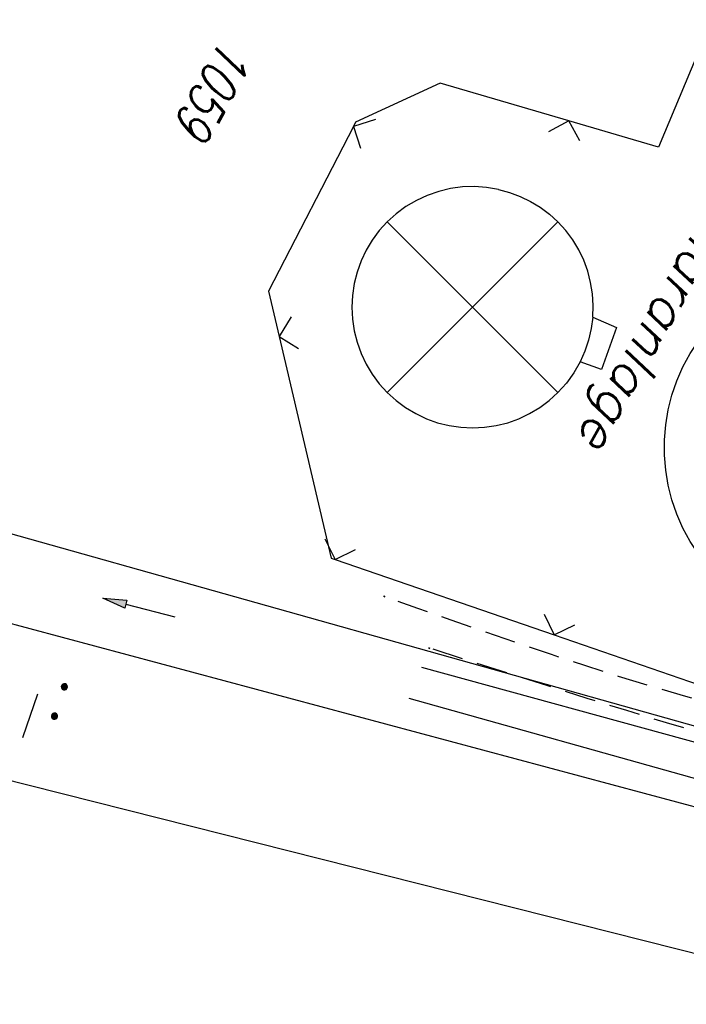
# Model space of a CAD drawing. Extents: x 510526 to 513920, y 467229 to 478797.
# Tile 245 of 256: x 511713 to 511756, y 473780 to 473844. Entities that reach past the tile are written whole.
import ezdxf

# ---------------------------------------------------------------- set-up
doc = ezdxf.new("R2010")
doc.units = 0
doc.header["$LTSCALE"] = 10
doc.header["$MEASUREMENT"] = 0
for name, pattern in [('AUSGEZOGEN', [0]), ('LT00', [0]), ('LT11', [0.3, 0.2, -0.1])]:
    doc.linetypes.add(name, pattern=pattern)
doc.layers.get('0').update_dxf_attribs({"linetype": 'LT00'})
for name, color, linetype in [('DFK_BES-NAME', 255, 'LT00'), ('DFK_FLUR_NR', 250, 'LT00'), ('DFK_KATASTER', 250, 'LT00'), ('DFK_NUTZUNG', 250, 'LT00'), ('DFK_TOPO-ANL', 252, 'LT00'), ('PFEIL', 140, 'AUSGEZOGEN'), ('V92_FELDWEG', 250, 'LT11'), ('V92_GRABEN', 250, 'LT00'), ('V92_ZAUN', 40, 'LT00')]:
    doc.layers.add(name, color=color, linetype=linetype)
doc.styles.get("Standard").update_dxf_attribs({"font": 'romans.shx'})

# ---------------------------------------------------------------- blocks, each defined once
blk = doc.blocks.new('SYMB7271')
at = {"color": 0, "linetype": 'ByBlock'}
for p, q in [((-0.215, 0.087919), (-0.215, 0.062081)), ((-0.21, 0.057895), (-0.21, 0.092105)), ((-0.205, 0.094164), (-0.205, 0.055836)), ((-0.2, 0.055204), (-0.2, 0.094796)), ((-0.195, 0.094164), (-0.195, 0.055836)), ((-0.19, 0.057895), (-0.19, 0.092105)), ((-0.185, 0.087919), (-0.185, 0.062081)), ((-0.18, 0.074874), (-0.18, 0.075146)), ((-0.015, 0.087919), (-0.015, 0.062081)), ((-0.01, 0.057895), (-0.01, 0.092105)), ((-0.005, 0.094164), (-0.005, 0.055836)), ((0, 0.055204), (0, 0.094796)), ((0.005, 0.094164), (0.005, 0.055836)), ((0.01, 0.057895), (0.01, 0.092105)), ((0.015, 0.087919), (0.015, 0.062081)), ((0.02, 0.074874), (0.02, 0.075146)), ((-0.1, -0.075), (0.2, -0.075))]:
    blk.add_line(p, q, dxfattribs=at)
for points in [[(-0.18, 0.075), (-0.181981, 0.083678), (-0.18753, 0.090637), (-0.19555, 0.094499), (-0.20445, 0.094499), (-0.21247, 0.090637), (-0.218019, 0.083678), (-0.22, 0.075), (-0.218019, 0.066322), (-0.21247, 0.059363), (-0.20445, 0.055501), (-0.19555, 0.055501), (-0.18753, 0.059363), (-0.181981, 0.066322), (-0.18, 0.075)], [(0.00445, 0.094499), (-0.00445, 0.094499), (-0.01247, 0.090637), (-0.018019, 0.083678), (-0.02, 0.075), (-0.018019, 0.066322), (-0.01247, 0.059363), (-0.00445, 0.055501)], [(-0.00445, 0.055501), (0.00445, 0.055501), (0.01247, 0.059363), (0.018019, 0.066322), (0.02, 0.075)], [(0.02, 0.075), (0.018019, 0.083678), (0.01247, 0.090637), (0.00445, 0.094499)]]:
    blk.add_lwpolyline(points, dxfattribs=at)
blk = doc.blocks.new('SYMB0011')
at = {"color": 0, "linetype": 'ByBlock'}
for p, q in [((0.5, 0), (-0.5, 0)), ((0, 0.5), (0, -0.5))]:
    blk.add_line(p, q, dxfattribs=at)
blk = doc.blocks.new('SYMB0024')
at = {"color": 0, "linetype": 'ByBlock'}
for p, q in [((-0.5, 0.5), (0, 0)), ((0, 0), (0.5, 0.5))]:
    blk.add_line(p, q, dxfattribs=at)
blk = doc.blocks.new('Pfreil3')
at = {"layer": 'PFEIL'}
blk.add_hatch(color=256, dxfattribs=at).paths.add_polyline_path([(-1.549, 0.273), (-1.549, -0.273), (0, 0)])
for p, q in [((-1.549, 0), (-4.831, 0)), ((-1.549, -0.273), (-1.549, 0.273)), ((-1.549, 0.273), (0, 0)), ((0, 0), (-1.549, -0.273))]:
    blk.add_line(p, q, dxfattribs=at)

msp = doc.modelspace()

# ---------------------------------------------------------------- linework, layer by layer
at = {"layer": 'DFK_KATASTER'}
for p, q in [((511662.862, 473824.127), (511776.838, 473792.053)), ((511657.965, 473818.956), (511774.99, 473787.59)), ((511649.567, 473810.056), (511769.463, 473779.813))]:
    msp.add_line(p, q, dxfattribs=at)
at = {"layer": 'DFK_TOPO-ANL'}
for p, q in [((511736.47, 473830.43), (511747.51, 473819.39)), ((511736.47, 473819.39), (511747.51, 473830.43)), ((511749.76, 473824.27), (511751.3, 473823.6)), ((511751.3, 473823.6), (511750.33, 473820.88)), ((511750.33, 473820.88), (511748.94, 473821.38))]:
    msp.add_line(p, q, dxfattribs=at)
for points in [[(511743.66, 473832.53, 0), (511742.89, 473832.66, 0), (511742.111, 473832.711, 0), (511741.33, 473832.685, 0), (511740.556, 473832.581, 0), (511739.797, 473832.4, 0), (511739.059, 473832.143, 0), (511738.35, 473831.815, 0), (511737.678, 473831.417, 0), (511737.049, 473830.953, 0), (511736.47, 473830.43, 0)], [(511743.66, 473832.53, 0), (511744.375, 473832.338, 0), (511745.069, 473832.079, 0), (511745.736, 473831.756, 0), (511746.368, 473831.371, 0), (511746.962, 473830.928, 0), (511747.51, 473830.43, 0)], [(511736.47, 473830.43, 0), (511735.955, 473829.863, 0), (511735.498, 473829.247, 0), (511735.104, 473828.59, 0), (511734.776, 473827.898, 0), (511734.517, 473827.176, 0), (511734.331, 473826.433, 0), (511734.219, 473825.675, 0), (511734.181, 473824.91, 0), (511734.219, 473824.145, 0), (511734.331, 473823.387, 0), (511734.517, 473822.643, 0), (511734.776, 473821.922, 0), (511735.104, 473821.229, 0), (511735.498, 473820.573, 0), (511735.955, 473819.957, 0), (511736.47, 473819.39, 0)], [(511749.76, 473824.27, 0), (511749.787, 473825.021, 0), (511749.741, 473825.772, 0), (511749.623, 473826.514, 0), (511749.434, 473827.242, 0), (511749.176, 473827.948, 0), (511748.852, 473828.626, 0), (511748.463, 473829.27, 0), (511748.015, 473829.873, 0), (511747.51, 473830.43, 0)], [(511749.76, 473824.27, 0), (511749.661, 473823.521, 0), (511749.49, 473822.785, 0), (511749.249, 473822.069, 0), (511748.94, 473821.38, 0)], [(511757.87, 473807.43, 0), (511757.205, 473808.153, 0), (511756.602, 473808.927, 0), (511756.065, 473809.749, 0), (511755.598, 473810.613, 0), (511755.204, 473811.512, 0), (511754.885, 473812.441, 0), (511754.644, 473813.392, 0), (511754.482, 473814.361, 0), (511754.401, 473815.339, 0), (511754.401, 473816.321, 0), (511754.482, 473817.299, 0), (511754.644, 473818.268, 0), (511754.885, 473819.22, 0), (511755.204, 473820.148, 0), (511755.598, 473821.047, 0), (511756.065, 473821.911, 0), (511756.602, 473822.733, 0), (511757.205, 473823.508, 0), (511757.87, 473824.23, 0)], [(511748.94, 473821.38, 0), (511748.534, 473820.668, 0), (511748.056, 473820.002, 0), (511747.51, 473819.39, 0)], [(511736.47, 473819.39, 0), (511737.037, 473818.875, 0), (511737.653, 473818.418, 0), (511738.31, 473818.024, 0), (511739.002, 473817.696, 0), (511739.723, 473817.437, 0), (511740.467, 473817.251, 0), (511741.225, 473817.139, 0), (511741.99, 473817.101, 0), (511742.755, 473817.139, 0), (511743.513, 473817.251, 0), (511744.257, 473817.437, 0), (511744.978, 473817.696, 0), (511745.671, 473818.024, 0), (511746.328, 473818.418, 0), (511746.943, 473818.875, 0), (511747.51, 473819.39, 0)]]:
    msp.add_polyline3d(points, dxfattribs=at)
at = {"layer": 'V92_FELDWEG', "flags": 128}
for points in [[(511776.664, 473795.072), (511774.593, 473795.463), (511772.524, 473795.857), (511770.456, 473796.259), (511768.392, 473796.673), (511766.332, 473797.103), (511764.277, 473797.553), (511762.228, 473798.027), (511760.187, 473798.528), (511757.984, 473799.106), (511755.79, 473799.718), (511753.604, 473800.36), (511751.426, 473801.029), (511749.253, 473801.722), (511747.086, 473802.435), (511744.924, 473803.165), (511742.764, 473803.908), (511740.608, 473804.662), (511738.453, 473805.423), (511736.3, 473806.187)], [(511775.9, 473792.121), (511773.575, 473792.73), (511771.25, 473793.341), (511768.927, 473793.957), (511766.606, 473794.58), (511764.287, 473795.212), (511761.972, 473795.855), (511759.661, 473796.511), (511757.09, 473797.261), (511754.525, 473798.028), (511751.963, 473798.81), (511749.406, 473799.604), (511746.851, 473800.408), (511744.298, 473801.219), (511741.747, 473802.035), (511739.196, 473802.854)]]:
    msp.add_lwpolyline(points, dxfattribs=at)
at = {"layer": 'V92_GRABEN'}
for p, q in [((511771.285, 473792.664), (511738.714, 473801.606)), ((511770.296, 473790.508), (511737.892, 473799.595))]:
    msp.add_line(p, q, dxfattribs=at)
at = {"layer": 'V92_ZAUN'}
for p, q in [((511733.09, 473808.591), (511747.273, 473803.707)), ((511747.273, 473803.707), (511758.237, 473799.931))]:
    msp.add_line(p, q, dxfattribs=at)
for points in [[(511757.47, 473843.507), (511754.02, 473835.257), (511748.208, 473836.966)], [(511748.208, 473836.966), (511739.896, 473839.411), (511734.423, 473836.877), (511734.283, 473836.606)], [(511734.283, 473836.606), (511728.782, 473825.938), (511729.468, 473823.021)], [(511729.468, 473823.021), (511732.839, 473808.677), (511733.09, 473808.591)]]:
    msp.add_lwpolyline(points, dxfattribs=at)

# ---------------------------------------------------------------- block references
at = {"layer": 'DFK_NUTZUNG', "xscale": 10, "yscale": 10, "zscale": 10, "rotation": 251.28826}
msp.add_blockref('SYMB7271', (511714.23, 473798.695), dxfattribs=at)
at = {"layer": 'PFEIL', "linetype": 'Continuous', "lineweight": 0, "rotation": 165.3638000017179}
msp.add_blockref('Pfreil3', (511718.061, 473806.089), dxfattribs=at)
at = {"layer": 'V92_FELDWEG', "xscale": 0.09999999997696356, "yscale": 0.09999999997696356, "zscale": 0.1, "rotation": 240.5376025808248}
for p in [(511736.3, 473806.187), (511739.196, 473802.853)]:
    msp.add_blockref('SYMB0011', p, dxfattribs=at)
at = {"layer": 'V92_ZAUN', "yscale": 2.100000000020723, "zscale": 2.1}
for p, xscale, rotation in [((511734.283, 473836.606), 2.100000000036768, 242.720312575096), ((511748.208, 473836.966), 2.099999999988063, 163.611112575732), ((511729.468, 473823.021), 2.100000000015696, 283.2274225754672), ((511733.09, 473808.591), 2.099999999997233, 340.999152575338), ((511747.273, 473803.707), 2.099999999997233, 340.999152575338)]:
    msp.add_blockref('SYMB0024', p, dxfattribs=dict(at, xscale=xscale, rotation=rotation))

# ---------------------------------------------------------------- texts
at = {"layer": 'DFK_BES-NAME', "oblique": 13.754}
msp.add_text('Kläranlage', height=2.5, rotation=240.5376, dxfattribs=at).set_placement((511757.33, 473831.712))
at = {"layer": 'DFK_FLUR_NR', "oblique": 13.754, "width": 0.75}
msp.add_text('1059', height=2.5, rotation=240.5376, dxfattribs=at).set_placement((511725.804, 473842.429))

doc.saveas('drawing.dxf')
